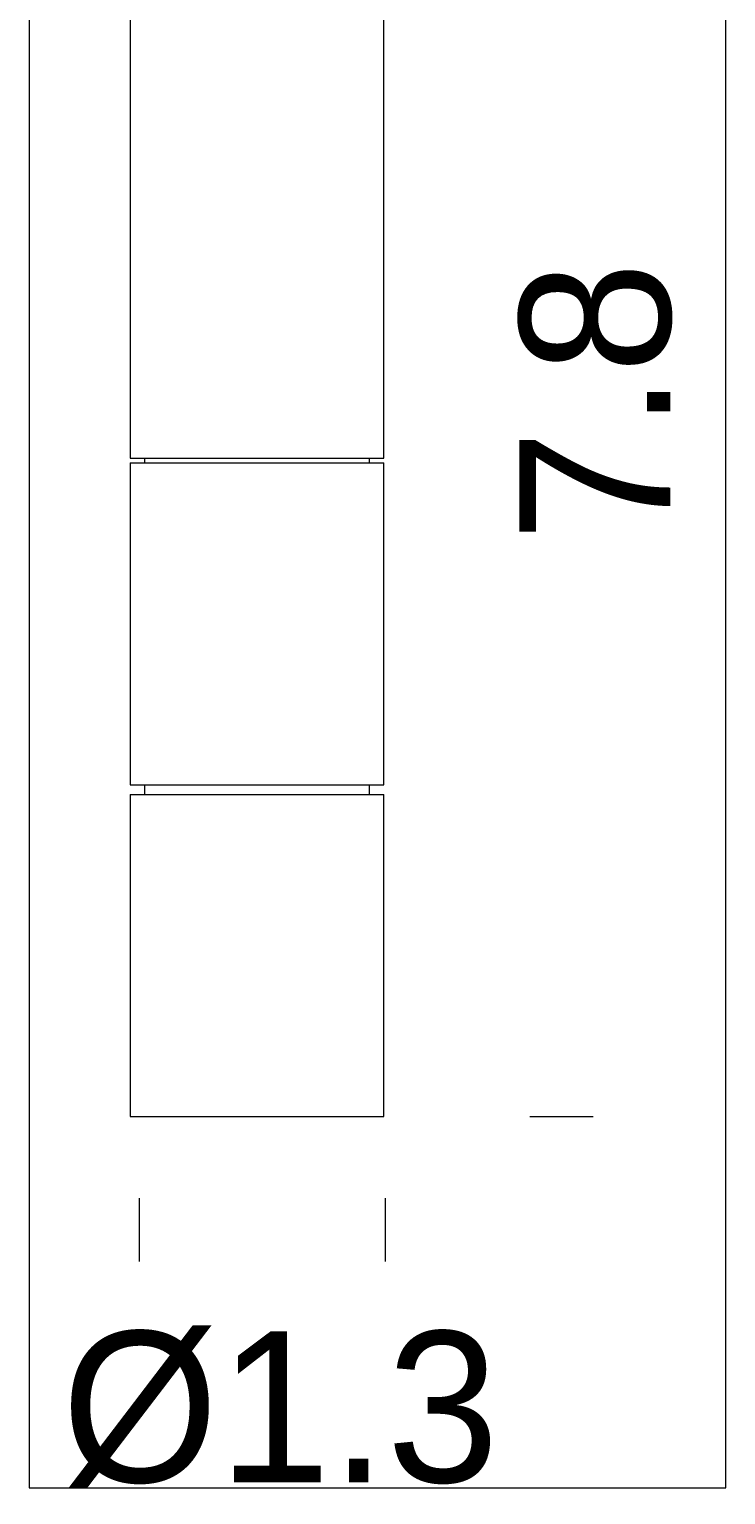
# Model space of a CAD drawing. Extents: x 30 to 48, y -164 to -13.
# Tile 1 of 3: x 30 to 48, y -164 to -126. Entities that reach past the tile are written whole.
import ezdxf

# ---------------------------------------------------------------- set-up
doc = ezdxf.new("R2010")
doc.units = 0
doc.header["$MEASUREMENT"] = 0
doc.layers.add('Livello 1', color=7, linetype='Continuous', lineweight=0)

# ---------------------------------------------------------------- blocks, each defined once
blk = doc.blocks.new('Block_0')
at = {"layer": 'Livello 1'}
blk.add_lwpolyline([(29.995, -163.686), (47.97, -163.686), (47.97, -12.863), (29.995, -12.863)], close=True, dxfattribs=at)
at = {"layer": 'Livello 1', "insert": (46.597, -139.283), "char_height": 0.2, "attachment_point": 7, "rotation": 90}
blk.add_mtext('\\C250;\\c3355443;\\FBrandon Grotesque Regular|b0|i0|c1;\\H3.894000;\\W1.000000;7.8', dxfattribs=at)
at = {"layer": 'Livello 1', "insert": (30.828, -163.686), "char_height": 0.2, "attachment_point": 7}
blk.add_mtext('\\C250;\\c3355443;\\FBrandon Grotesque Regular|b0|i0|c1;\\H3.894000;\\W1.000000;Ø1.3', dxfattribs=at)
blk = doc.blocks.new('Block_1')
at = {"layer": 'Livello 1'}
blk.add_lwpolyline([(29.995, -163.686), (47.97, -163.686), (47.97, -12.863), (29.995, -12.863)], close=True, dxfattribs=at)
blk = doc.blocks.new('Block_2')
at = {"layer": 'Livello 1'}
blk.add_lwpolyline([(29.995, -163.686), (47.97, -163.686), (47.97, -12.863), (29.995, -12.863)], close=True, dxfattribs=at)

msp = doc.modelspace()

# ---------------------------------------------------------------- linework, layer by layer
at = {"layer": 'Livello 1', "color": 250, "lineweight": 9, "true_color": 0x333333}
for p, q in [((42.911, -154.1), (44.547, -154.1)), ((32.832, -156.212), (32.832, -157.849)), ((39.185, -156.212), (39.185, -157.849))]:
    msp.add_line(p, q, dxfattribs=at)
for points in [[(39.143, -137.122), (39.143, -137.122), (39.143, -117.822), (39.143, -117.822)], [(32.601, -120.998), (32.601, -120.998), (32.601, -137.122), (32.601, -137.122)], [(32.971, -137.122), (32.971, -137.122), (32.971, -137.244), (32.971, -137.244)], [(38.773, -137.244), (38.773, -137.244), (38.773, -137.122), (38.773, -137.122)], [(32.601, -137.244), (32.601, -137.244), (32.601, -145.55), (32.601, -145.55)], [(39.143, -145.55), (39.143, -145.55), (39.143, -137.244), (39.143, -137.244)], [(32.971, -145.55), (32.971, -145.55), (32.971, -145.794), (32.971, -145.794)], [(38.773, -145.794), (38.773, -145.794), (38.773, -145.55), (38.773, -145.55)], [(32.601, -145.794), (32.601, -145.794), (32.601, -154.1), (32.601, -154.1)], [(39.143, -154.1), (39.143, -154.1), (39.143, -145.794), (39.143, -145.794)]]:
    msp.add_open_spline(points, degree=3, dxfattribs=at)
for points, knots in [([(32.601, -137.122), (32.601, -137.122), (32.601, -137.122), (32.601, -137.122), (32.601, -137.122), (32.724, -137.122), (32.724, -137.122), (32.724, -137.122), (32.848, -137.122), (32.848, -137.122), (32.848, -137.122), (32.971, -137.122), (32.971, -137.122), (32.971, -137.122), (33.218, -137.122), (33.218, -137.122), (33.218, -137.122), (33.465, -137.122), (33.465, -137.122), (33.465, -137.122), (33.835, -137.122), (33.835, -137.122), (33.835, -137.122), (34.205, -137.122), (34.205, -137.122), (34.205, -137.122), (34.576, -137.122), (34.576, -137.122), (34.576, -137.122), (34.946, -137.122), (34.946, -137.122), (34.946, -137.122), (35.44, -137.122), (35.44, -137.122), (35.44, -137.122), (35.934, -137.122), (35.934, -137.122)], [0, 0, 0, 0, 1, 1, 1, 2, 2, 2, 3, 3, 3, 4, 4, 4, 5, 5, 5, 6, 6, 6, 7, 7, 7, 8, 8, 8, 9, 9, 9, 10, 10, 10, 11, 11, 11, 12, 12, 12, 12]), ([(35.934, -137.122), (35.934, -137.122), (36.304, -137.122), (36.304, -137.122), (36.304, -137.122), (36.798, -137.122), (36.798, -137.122), (36.798, -137.122), (37.168, -137.122), (37.168, -137.122), (37.168, -137.122), (37.538, -137.122), (37.538, -137.122), (37.538, -137.122), (37.909, -137.122), (37.909, -137.122), (37.909, -137.122), (38.279, -137.122), (38.279, -137.122), (38.279, -137.122), (38.526, -137.122), (38.526, -137.122), (38.526, -137.122), (38.773, -137.122), (38.773, -137.122), (38.773, -137.122), (38.896, -137.122), (38.896, -137.122), (38.896, -137.122), (39.02, -137.122), (39.02, -137.122), (39.02, -137.122), (39.143, -137.122), (39.143, -137.122)], [0, 0, 0, 0, 1, 1, 1, 2, 2, 2, 3, 3, 3, 4, 4, 4, 5, 5, 5, 6, 6, 6, 7, 7, 7, 8, 8, 8, 9, 9, 9, 10, 10, 10, 11, 11, 11, 11]), ([(32.601, -137.244), (32.601, -137.244), (32.601, -137.244), (32.601, -137.244), (32.601, -137.244), (32.724, -137.244), (32.724, -137.244), (32.724, -137.244), (32.971, -137.244), (32.971, -137.244), (32.971, -137.244), (33.095, -137.244), (33.095, -137.244), (33.095, -137.244), (33.465, -137.244), (33.465, -137.244), (33.465, -137.244), (33.712, -137.244), (33.712, -137.244), (33.712, -137.244), (34.082, -137.244), (34.082, -137.244), (34.082, -137.244), (34.452, -137.244), (34.452, -137.244), (34.452, -137.244), (34.946, -137.244), (34.946, -137.244), (34.946, -137.244), (35.316, -137.244), (35.316, -137.244), (35.316, -137.244), (35.81, -137.244), (35.81, -137.244), (35.81, -137.244), (36.304, -137.244), (36.304, -137.244), (36.304, -137.244), (36.674, -137.244), (36.674, -137.244), (36.674, -137.244), (37.168, -137.244), (37.168, -137.244), (37.168, -137.244), (37.538, -137.244), (37.538, -137.244), (37.538, -137.244), (37.909, -137.244), (37.909, -137.244), (37.909, -137.244), (38.279, -137.244), (38.279, -137.244), (38.279, -137.244), (38.526, -137.244), (38.526, -137.244), (38.526, -137.244), (38.773, -137.244), (38.773, -137.244), (38.773, -137.244), (38.896, -137.244), (38.896, -137.244), (38.896, -137.244), (39.02, -137.244), (39.02, -137.244), (39.02, -137.244), (39.143, -137.244), (39.143, -137.244)], [0, 0, 0, 0, 1, 1, 1, 2, 2, 2, 3, 3, 3, 4, 4, 4, 5, 5, 5, 6, 6, 6, 7, 7, 7, 8, 8, 8, 9, 9, 9, 10, 10, 10, 11, 11, 11, 12, 12, 12, 13, 13, 13, 14, 14, 14, 15, 15, 15, 16, 16, 16, 17, 17, 17, 18, 18, 18, 19, 19, 19, 20, 20, 20, 21, 21, 21, 22, 22, 22, 22]), ([(32.601, -145.55), (32.601, -145.55), (32.601, -145.55), (32.601, -145.55), (32.601, -145.55), (32.724, -145.55), (32.724, -145.55), (32.724, -145.55), (32.971, -145.55), (32.971, -145.55), (32.971, -145.55), (33.095, -145.55), (33.095, -145.55), (33.095, -145.55), (33.465, -145.55), (33.465, -145.55), (33.465, -145.55), (33.712, -145.55), (33.712, -145.55), (33.712, -145.55), (34.082, -145.55), (34.082, -145.55), (34.082, -145.55), (34.452, -145.55), (34.452, -145.55), (34.452, -145.55), (34.946, -145.55), (34.946, -145.55), (34.946, -145.55), (35.316, -145.55), (35.316, -145.55), (35.316, -145.55), (35.81, -145.55), (35.81, -145.55), (35.81, -145.55), (36.304, -145.55), (36.304, -145.55), (36.304, -145.55), (36.674, -145.55), (36.674, -145.55), (36.674, -145.55), (37.168, -145.55), (37.168, -145.55), (37.168, -145.55), (37.538, -145.55), (37.538, -145.55), (37.538, -145.55), (37.909, -145.55), (37.909, -145.55), (37.909, -145.55), (38.279, -145.55), (38.279, -145.55), (38.279, -145.55), (38.526, -145.55), (38.526, -145.55), (38.526, -145.55), (38.773, -145.55), (38.773, -145.55), (38.773, -145.55), (38.896, -145.55), (38.896, -145.55), (38.896, -145.55), (39.02, -145.55), (39.02, -145.55), (39.02, -145.55), (39.143, -145.55), (39.143, -145.55)], [0, 0, 0, 0, 1, 1, 1, 2, 2, 2, 3, 3, 3, 4, 4, 4, 5, 5, 5, 6, 6, 6, 7, 7, 7, 8, 8, 8, 9, 9, 9, 10, 10, 10, 11, 11, 11, 12, 12, 12, 13, 13, 13, 14, 14, 14, 15, 15, 15, 16, 16, 16, 17, 17, 17, 18, 18, 18, 19, 19, 19, 20, 20, 20, 21, 21, 21, 22, 22, 22, 22]), ([(32.601, -145.794), (32.601, -145.794), (32.724, -145.794), (32.724, -145.794), (32.724, -145.794), (32.971, -145.794), (32.971, -145.794), (32.971, -145.794), (33.095, -145.794), (33.095, -145.794), (33.095, -145.794), (33.341, -145.794), (33.341, -145.794), (33.341, -145.794), (33.712, -145.794), (33.712, -145.794), (33.712, -145.794), (34.082, -145.794), (34.082, -145.794), (34.082, -145.794), (34.452, -145.794), (34.452, -145.794), (34.452, -145.794), (34.823, -145.794), (34.823, -145.794), (34.823, -145.794), (35.316, -145.794), (35.316, -145.794), (35.316, -145.794), (35.81, -145.794), (35.81, -145.794), (35.81, -145.794), (36.181, -145.794), (36.181, -145.794), (36.181, -145.794), (36.674, -145.794), (36.674, -145.794), (36.674, -145.794), (37.045, -145.794), (37.045, -145.794), (37.045, -145.794), (37.538, -145.794), (37.538, -145.794), (37.538, -145.794), (37.909, -145.794), (37.909, -145.794), (37.909, -145.794), (38.156, -145.794), (38.156, -145.794), (38.156, -145.794), (38.526, -145.794), (38.526, -145.794), (38.526, -145.794), (38.773, -145.794), (38.773, -145.794), (38.773, -145.794), (38.896, -145.794), (38.896, -145.794), (38.896, -145.794), (39.02, -145.794), (39.02, -145.794), (39.02, -145.794), (39.143, -145.794), (39.143, -145.794)], [0, 0, 0, 0, 1, 1, 1, 2, 2, 2, 3, 3, 3, 4, 4, 4, 5, 5, 5, 6, 6, 6, 7, 7, 7, 8, 8, 8, 9, 9, 9, 10, 10, 10, 11, 11, 11, 12, 12, 12, 13, 13, 13, 14, 14, 14, 15, 15, 15, 16, 16, 16, 17, 17, 17, 18, 18, 18, 19, 19, 19, 20, 20, 20, 21, 21, 21, 21]), ([(32.601, -154.1), (32.601, -154.1), (32.724, -154.1), (32.724, -154.1), (32.724, -154.1), (32.971, -154.1), (32.971, -154.1), (32.971, -154.1), (33.095, -154.1), (33.095, -154.1), (33.095, -154.1), (33.341, -154.1), (33.341, -154.1), (33.341, -154.1), (33.712, -154.1), (33.712, -154.1), (33.712, -154.1), (34.082, -154.1), (34.082, -154.1), (34.082, -154.1), (34.452, -154.1), (34.452, -154.1), (34.452, -154.1), (34.823, -154.1), (34.823, -154.1), (34.823, -154.1), (35.316, -154.1), (35.316, -154.1), (35.316, -154.1), (35.81, -154.1), (35.81, -154.1), (35.81, -154.1), (36.181, -154.1), (36.181, -154.1), (36.181, -154.1), (36.674, -154.1), (36.674, -154.1), (36.674, -154.1), (37.045, -154.1), (37.045, -154.1), (37.045, -154.1), (37.538, -154.1), (37.538, -154.1), (37.538, -154.1), (37.909, -154.1), (37.909, -154.1), (37.909, -154.1), (38.156, -154.1), (38.156, -154.1), (38.156, -154.1), (38.526, -154.1), (38.526, -154.1), (38.526, -154.1), (38.773, -154.1), (38.773, -154.1), (38.773, -154.1), (38.896, -154.1), (38.896, -154.1), (38.896, -154.1), (39.02, -154.1), (39.02, -154.1), (39.02, -154.1), (39.143, -154.1), (39.143, -154.1)], [0, 0, 0, 0, 1, 1, 1, 2, 2, 2, 3, 3, 3, 4, 4, 4, 5, 5, 5, 6, 6, 6, 7, 7, 7, 8, 8, 8, 9, 9, 9, 10, 10, 10, 11, 11, 11, 12, 12, 12, 13, 13, 13, 14, 14, 14, 15, 15, 15, 16, 16, 16, 17, 17, 17, 18, 18, 18, 19, 19, 19, 20, 20, 20, 21, 21, 21, 21])]:
    msp.add_open_spline(points, degree=3, knots=knots, dxfattribs=at)

# ---------------------------------------------------------------- block references
at = {"layer": 'Livello 1'}
for name in ['Block_1', 'Block_0', 'Block_2']:
    msp.add_blockref(name, (0, 0), dxfattribs=at)

doc.saveas('drawing.dxf')
